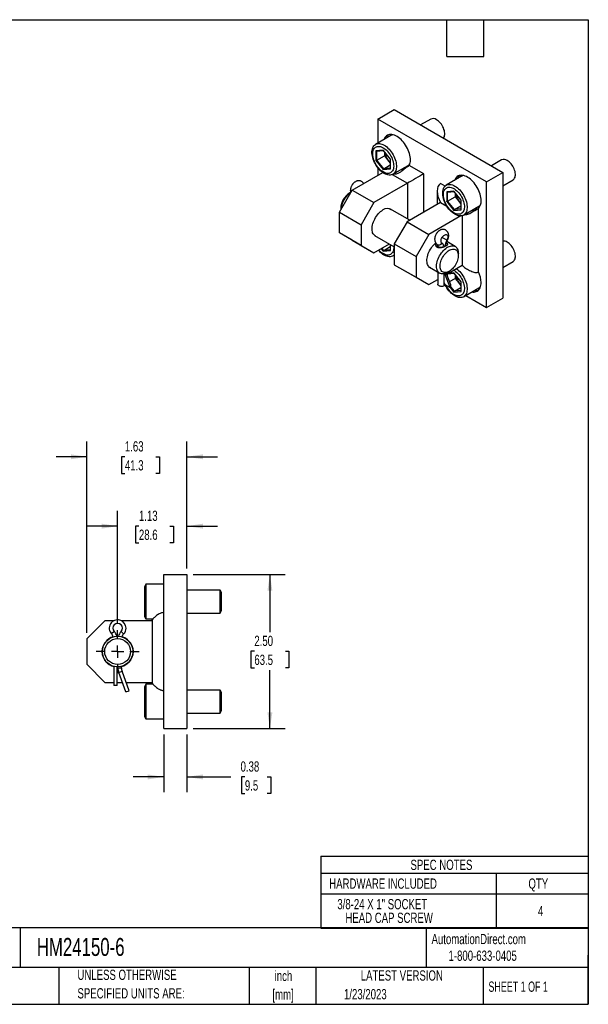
# Model space of a CAD drawing. Header units: inches. Extents: x 0.5 to 21.5, y 0.5 to 16.5.
# Tile 2 of 2: x 12.3 to 21.5, y 0.5 to 16.5. Entities that reach past the tile are written whole.
import ezdxf

# ---------------------------------------------------------------- set-up
doc = ezdxf.new("R2010")
doc.units = ezdxf.units.IN
doc.header["$LTSCALE"] = 2
doc.header["$MEASUREMENT"] = 0
doc.linetypes.add('CENTERX2', pattern=[0.8, 0.5, -0.1, 0.1, -0.1])
doc.layers.add('CENTER', color=40, linetype='CENTERX2')
doc.layers.add('DIMENSIONS', color=140, linetype='Continuous', lineweight=25)
doc.layers.add('TEXT', color=140, linetype='Continuous', lineweight=25)
doc.styles.add('SLDTEXTSTYLE0', font='TXT', dxfattribs={"width": 0.7})
doc.styles.add('SLDTEXTSTYLE1', font='TXT', dxfattribs={"width": 0.65})
doc.dimstyles.new('SLDDIMSTYLE1', dxfattribs={"dimtxt": 0.169922, "dimasz": 0.26, "dimexe": 0, "dimexo": 0.0625, "dimgap": 0.04248, "dimtad": 0, "dimtih": 1, "dimtoh": 1, "dimrnd": 1e-09, "dimzin": 12, "dimdsep": 46, "dimtxsty": 'SLDTEXTSTYLE0', "dimsah": 1, "dimcen": 0.09, "dimadec": 0, "dimazin": 3, "dimtfac": 1, "dimtmove": 0, "dimatfit": 0, "dimfxl": 0, "dimfrac": 2, "dimtolj": 1, "dimtzin": 12, "dimarcsym": 0})
doc.dimstyles.new('SLDDIMSTYLE2', dxfattribs={"dimtxt": 0.169922, "dimasz": 0.26, "dimexe": 0, "dimexo": 0.0625, "dimgap": 0.04248, "dimtad": 0, "dimtih": 1, "dimtoh": 1, "dimrnd": 1e-09, "dimzin": 4, "dimdsep": 46, "dimtxsty": 'SLDTEXTSTYLE0', "dimsah": 1, "dimcen": 0.09, "dimadec": 0, "dimazin": 1, "dimtfac": 1, "dimtofl": 0, "dimtmove": 0, "dimatfit": 3, "dimfxl": 0, "dimfrac": 2, "dimtolj": 1, "dimtzin": 12, "dimarcsym": 0})
doc.dimstyles.new('SLDDIMSTYLE3', dxfattribs={"dimtxt": 0.169922, "dimasz": 0.26, "dimexe": 0, "dimexo": 0.0625, "dimgap": 0.04248, "dimtad": 0, "dimtih": 1, "dimtoh": 1, "dimrnd": 1e-09, "dimdsep": 46, "dimtxsty": 'SLDTEXTSTYLE0', "dimsah": 1, "dimcen": 0.09, "dimadec": 0, "dimazin": 2, "dimtfac": 1, "dimtmove": 0, "dimatfit": 0, "dimfxl": 0, "dimfrac": 2, "dimtolj": 1, "dimtzin": 12, "dimarcsym": 0})

# ---------------------------------------------------------------- blocks, each defined once
blk = doc.blocks.new('SW_NOTE_0')
at = {"layer": 'TEXT', "color": 0, "char_height": 0.1667, "attachment_point": 2, "style": 'SLDTEXTSTYLE0'}
for s, insert in [('inch', (0.25, 0.215)), ('[mm]', (0.244, -0.086))]:
    blk.add_mtext(s, dxfattribs=dict(at, insert=insert))
blk = doc.blocks.new('SW_NOTE_0_1')
at = {"layer": 'TEXT', "color": 0, "char_height": 0.16667, "attachment_point": 1, "style": 'SLDTEXTSTYLE0'}
for s, insert in [('UNLESS OTHERWISE', (0, 0.215)), ('SPECIFIED UNITS ARE:', (0, -0.086))]:
    blk.add_mtext(s, dxfattribs=dict(at, insert=insert))
blk = doc.blocks.new('SW_TABLEANNOTATION_0')
at = {"layer": 'TEXT', "color": 0}
for p, q in [((0, 0), (0, -0.275)), ((0, 0), (2.853, 0)), ((2.853, 0), (4.35, 0)), ((4.35, 0), (4.35, -0.275)), ((0, -0.275), (0, -0.61)), ((0, -0.275), (2.853, -0.275)), ((2.853, -0.275), (2.853, -0.61)), ((2.853, -0.275), (4.35, -0.275)), ((4.35, -0.275), (4.35, -0.61)), ((0, -0.61), (0, -1.166)), ((0, -0.61), (2.853, -0.61)), ((2.853, -0.61), (2.853, -1.166)), ((2.853, -0.61), (4.35, -0.61)), ((4.35, -0.61), (4.35, -1.166)), ((0, -1.166), (2.853, -1.166)), ((2.853, -1.166), (4.35, -1.166))]:
    blk.add_line(p, q, dxfattribs=at)
at = {"layer": 'TEXT', "color": 0, "attachment_point": 1, "style": 'SLDTEXTSTYLE0'}
for s, insert, char_height in [('SPEC NOTES', (1.46, -0.055), 0.1667), ('HARDWARE INCLUDED', (0.139, -0.36), 0.16667), ('QTY', (3.377, -0.36), 0.1667), ('3/8-24 X 1" SOCKET', (0.271, -0.694), 0.16667), ('HEAD CAP SCREW', (0.402, -0.916), 0.16667), ('4', (3.531, -0.805), 0.167)]:
    blk.add_mtext(s, dxfattribs=dict(at, insert=insert, char_height=char_height))
blk = doc.blocks.new('_D_3')
at = {"layer": 'DIMENSIONS'}
for p, q in [((15.075, 7.482), (16.575, 7.482)), ((16.325, 7.482), (16.325, 6.545)), ((16.072, 6.236), (16.015, 6.236)), ((16.015, 6.236), (16.015, 5.966)), ((16.577, 6.236), (16.634, 6.236)), ((16.634, 6.236), (16.634, 5.966)), ((16.015, 5.966), (16.072, 5.966)), ((16.325, 4.982), (16.325, 5.928)), ((16.634, 5.966), (16.577, 5.966)), ((15.075, 4.982), (16.575, 4.982))]:
    blk.add_line(p, q, dxfattribs=at)
for points in [[(16.325, 7.482), (16.285, 7.222), (16.365, 7.222)], [(16.325, 4.982), (16.365, 5.242), (16.285, 5.242)]]:
    blk.add_solid(points, dxfattribs=at)
at = {"layer": 'DIMENSIONS', "char_height": 0.1667, "attachment_point": 1, "style": 'SLDTEXTSTYLE0'}
for s, insert in [('2.50', (16.072, 6.489)), ('63.5', (16.072, 6.181))]:
    blk.add_mtext(s, dxfattribs=dict(at, insert=insert))
blk = doc.blocks.new('_D_4')
at = {"layer": 'DIMENSIONS'}
for p, q in [((14.6, 4.882), (14.6, 3.945)), ((14.975, 4.882), (14.975, 3.945)), ((14.6, 4.195), (14.1, 4.195)), ((14.975, 4.195), (15.688, 4.195)), ((15.918, 4.195), (15.861, 4.195)), ((15.861, 4.195), (15.861, 3.925)), ((16.282, 4.195), (16.339, 4.195)), ((16.339, 4.195), (16.339, 3.925)), ((15.861, 3.925), (15.918, 3.925)), ((16.339, 3.925), (16.282, 3.925))]:
    blk.add_line(p, q, dxfattribs=at)
for points in [[(14.6, 4.195), (14.34, 4.235), (14.34, 4.155)], [(14.975, 4.195), (15.235, 4.155), (15.235, 4.235)]]:
    blk.add_solid(points, dxfattribs=at)
at = {"layer": 'DIMENSIONS', "char_height": 0.1667, "attachment_point": 1, "style": 'SLDTEXTSTYLE0'}
for s, insert in [('0.38', (15.848, 4.448)), ('9.5', (15.918, 4.14))]:
    blk.add_mtext(s, dxfattribs=dict(at, insert=insert))
blk = doc.blocks.new('_D_5')
at = {"layer": 'DIMENSIONS'}
for p, q in [((13.85, 6.682), (13.85, 8.52)), ((14.975, 7.582), (14.975, 8.52)), ((13.85, 8.27), (13.35, 8.27)), ((14.196, 8.27), (14.139, 8.27)), ((14.139, 8.27), (14.139, 8)), ((14.701, 8.27), (14.758, 8.27)), ((14.758, 8.27), (14.758, 8)), ((14.975, 8.27), (15.475, 8.27)), ((14.139, 8), (14.196, 8)), ((14.758, 8), (14.701, 8))]:
    blk.add_line(p, q, dxfattribs=at)
for points in [[(13.85, 8.27), (13.59, 8.31), (13.59, 8.23)], [(14.975, 8.27), (15.235, 8.23), (15.235, 8.31)]]:
    blk.add_solid(points, dxfattribs=at)
at = {"layer": 'DIMENSIONS', "char_height": 0.1667, "attachment_point": 1, "style": 'SLDTEXTSTYLE0'}
for s, insert in [('1.13', (14.196, 8.522)), ('28.6', (14.196, 8.214))]:
    blk.add_mtext(s, dxfattribs=dict(at, insert=insert))
blk = doc.blocks.new('_D_6')
at = {"layer": 'DIMENSIONS'}
for p, q in [((13.35, 6.539), (13.35, 9.647)), ((14.975, 7.582), (14.975, 9.647)), ((13.35, 9.397), (12.85, 9.397)), ((13.968, 9.397), (13.911, 9.397)), ((13.911, 9.397), (13.911, 9.127)), ((14.473, 9.397), (14.53, 9.397)), ((14.53, 9.397), (14.53, 9.127)), ((14.975, 9.397), (15.475, 9.397)), ((13.911, 9.127), (13.968, 9.127)), ((14.53, 9.127), (14.473, 9.127))]:
    blk.add_line(p, q, dxfattribs=at)
for points in [[(13.35, 9.397), (13.09, 9.437), (13.09, 9.357)], [(14.975, 9.397), (15.235, 9.357), (15.235, 9.437)]]:
    blk.add_solid(points, dxfattribs=at)
at = {"layer": 'DIMENSIONS', "char_height": 0.1667, "attachment_point": 1, "style": 'SLDTEXTSTYLE0'}
for s, insert in [('1.63', (13.968, 9.65)), ('41.3', (13.968, 9.342))]:
    blk.add_mtext(s, dxfattribs=dict(at, insert=insert))
blk = doc.blocks.new('SW_CENTERMARKSYMBOL_4')
at = {"layer": 'CENTER', "color": 0}
for p, q in [((0, 0.2), (0, 0.35)), ((-0.2, 0), (-0.35, 0)), ((0, 0), (-0.1, 0)), ((0, 0), (0, 0.1)), ((0, 0), (0, -0.1)), ((0, 0), (0.1, 0)), ((0.2, 0), (0.35, 0)), ((0, -0.2), (0, -0.35))]:
    blk.add_line(p, q, dxfattribs=at)

msp = doc.modelspace()

# ---------------------------------------------------------------- linework, layer by layer
for p, q in [((18.078, 14.885), (18.343, 15.038)), ((19.846, 13.864), (18.078, 14.885)), ((18.078, 14.885), (18.078, 14.495)), ((18.343, 15.038), (20.111, 14.017)), ((18.941, 14.884), (18.775, 14.789)), ((18.291, 14.618), (18.042, 14.474)), ((18.166, 14.378), (18.049, 14.368)), ((18.049, 14.368), (18.049, 14.211)), ((18.06, 14.362), (18.169, 14.372)), ((18.063, 14.216), (18.063, 14.362)), ((18.063, 14.216), (18.185, 14.286)), ((18.284, 14.232), (18.166, 14.378)), ((18.168, 14.373), (18.281, 14.232)), ((18.185, 14.352), (18.185, 14.286)), ((18.185, 14.286), (18.24, 14.217)), ((18.049, 14.211), (18.166, 14.065)), ((18.174, 14.078), (18.063, 14.216)), ((18.078, 14.096), (18.078, 13.971)), ((18.174, 14.078), (18.281, 14.14)), ((18.281, 14.088), (18.174, 14.078)), ((18.24, 14.217), (18.281, 14.166)), ((18.281, 14.233), (18.281, 14.083)), ((18.284, 14.075), (18.284, 14.232)), ((18.323, 13.988), (18.572, 14.131)), ((18.825, 13.994), (18.59, 14.13)), ((20.09, 14.221), (19.924, 14.125)), ((17.662, 13.731), (18.158, 14.017)), ((18.151, 14.022), (18.151, 14.014)), ((18.166, 14.065), (18.284, 14.075)), ((18.314, 13.983), (18.56, 13.841)), ((18.825, 13.372), (18.825, 13.994)), ((19.44, 13.955), (19.191, 13.811)), ((19.846, 13.864), (20.111, 14.017)), ((20.111, 14.017), (20.111, 11.976)), ((18.56, 13.841), (18.016, 13.527)), ((18.56, 13.841), (18.56, 13.262)), ((19.171, 13.795), (19.099, 13.836)), ((19.846, 11.823), (19.846, 13.864)), ((20.111, 13.801), (20.277, 13.897)), ((17.455, 13.372), (17.662, 13.731)), ((17.636, 13.693), (17.624, 13.685)), ((17.662, 13.731), (18.016, 13.527)), ((19.044, 13.715), (19.044, 13.498)), ((19.315, 13.715), (19.198, 13.704)), ((19.198, 13.704), (19.198, 13.548)), ((19.209, 13.699), (19.318, 13.709)), ((19.212, 13.552), (19.212, 13.699)), ((19.212, 13.552), (19.334, 13.623)), ((19.433, 13.569), (19.315, 13.715)), ((19.317, 13.71), (19.43, 13.569)), ((19.334, 13.689), (19.334, 13.623)), ((19.334, 13.623), (19.389, 13.554)), ((18.016, 13.527), (17.809, 13.168)), ((19.099, 13.53), (18.555, 13.216)), ((19.099, 13.53), (19.2, 13.471)), ((19.198, 13.548), (19.315, 13.401)), ((19.323, 13.415), (19.212, 13.552)), ((19.323, 13.415), (19.43, 13.477)), ((19.389, 13.554), (19.43, 13.503)), ((19.43, 13.569), (19.43, 13.419)), ((19.433, 13.412), (19.433, 13.569)), ((19.472, 13.324), (19.721, 13.468)), ((17.455, 13.372), (17.809, 13.168)), ((17.455, 13.034), (17.455, 13.372)), ((17.476, 13.428), (17.476, 13.408)), ((18.597, 13.241), (18.276, 13.426)), ((19.427, 13.311), (18.908, 13.012)), ((19.315, 13.401), (19.433, 13.412)), ((19.43, 13.424), (19.323, 13.415)), ((19.452, 13.316), (19.452, 12.509)), ((19.717, 12.401), (19.717, 13.434)), ((17.809, 13.168), (17.809, 12.83)), ((18.555, 13.216), (18.347, 12.857)), ((18.555, 13.216), (18.908, 13.012)), ((17.809, 12.83), (17.455, 13.034)), ((17.662, 12.915), (17.455, 13.034)), ((18.026, 12.993), (18.347, 12.808)), ((18.908, 13.012), (18.701, 12.653)), ((19.201, 12.916), (19.123, 12.961)), ((17.662, 12.915), (18.016, 12.71)), ((17.809, 12.83), (18.016, 12.71)), ((18.016, 12.71), (18.266, 12.855)), ((18.174, 12.751), (18.281, 12.813)), ((18.271, 12.852), (18.281, 12.839)), ((18.281, 12.846), (18.281, 12.756)), ((18.284, 12.748), (18.284, 12.844)), ((18.347, 12.857), (18.701, 12.653)), ((18.347, 12.857), (18.347, 12.519)), ((19.047, 12.833), (19.048, 12.843)), ((19.047, 12.831), (19.047, 12.833)), ((19.182, 12.841), (19.187, 12.835)), ((19.336, 12.814), (19.199, 12.893)), ((18.134, 12.779), (18.166, 12.738)), ((18.174, 12.751), (18.146, 12.786)), ((18.166, 12.738), (18.284, 12.748)), ((18.281, 12.761), (18.174, 12.751)), ((18.323, 12.661), (18.347, 12.675)), ((18.701, 12.653), (18.701, 12.315)), ((19.388, 12.667), (19.388, 12.7)), ((18.347, 12.519), (18.701, 12.315)), ((18.347, 12.519), (18.555, 12.399)), ((19.199, 12.363), (19.452, 12.509)), ((19.448, 12.507), (19.459, 12.498)), ((20.111, 12.475), (20.277, 12.57)), ((18.555, 12.399), (18.908, 12.195)), ((18.918, 12.478), (19.086, 12.381)), ((19.054, 12.4), (19.054, 12.201)), ((19.157, 12.173), (19.157, 12.372)), ((19.157, 12.367), (19.174, 12.357)), ((19.255, 12.146), (19.174, 12.357)), ((19.266, 12.191), (19.192, 12.384)), ((19.211, 12.394), (19.239, 12.41)), ((19.212, 12.331), (19.212, 12.371)), ((19.215, 12.372), (19.318, 12.382)), ((19.315, 12.388), (19.228, 12.38)), ((19.433, 12.242), (19.315, 12.388)), ((19.317, 12.383), (19.43, 12.242)), ((19.334, 12.362), (19.334, 12.296)), ((18.701, 12.315), (18.908, 12.195)), ((18.908, 12.195), (19.054, 12.28)), ((19.157, 12.222), (19.167, 12.197)), ((19.157, 12.22), (19.158, 12.22)), ((19.167, 12.197), (19.255, 12.146)), ((19.245, 12.245), (19.334, 12.296)), ((19.323, 12.088), (19.264, 12.16)), ((19.334, 12.296), (19.389, 12.227)), ((19.389, 12.227), (19.43, 12.176)), ((19.43, 12.242), (19.43, 12.092)), ((19.433, 12.085), (19.433, 12.242)), ((19.257, 12.148), (19.315, 12.074)), ((19.315, 12.074), (19.433, 12.085)), ((19.323, 12.088), (19.43, 12.15)), ((19.43, 12.098), (19.323, 12.088)), ((19.472, 11.997), (19.721, 12.141)), ((19.508, 12.018), (19.846, 11.823)), ((19.846, 11.823), (20.111, 11.976)), ((14.6, 4.982), (14.6, 7.482)), ((14.6, 7.482), (14.975, 7.482)), ((14.975, 7.482), (14.975, 4.982)), ((14.31, 7.326), (14.287, 7.286)), ((14.287, 7.286), (14.287, 6.804)), ((14.6, 7.326), (14.31, 7.326)), ((14.31, 7.326), (14.31, 6.764)), ((15.514, 7.232), (14.975, 7.232)), ((15.537, 7.192), (15.514, 7.232)), ((15.514, 6.858), (15.514, 7.232)), ((15.537, 6.898), (15.537, 7.192)), ((15.514, 6.858), (15.537, 6.898)), ((13.643, 6.732), (13.35, 6.439)), ((13.786, 6.732), (13.643, 6.732)), ((14.412, 6.732), (13.913, 6.732)), ((14.287, 6.804), (14.31, 6.764)), ((14.31, 6.764), (14.426, 6.764)), ((14.412, 6.732), (14.412, 5.732)), ((14.975, 6.858), (15.514, 6.858)), ((13.35, 6.439), (13.35, 6.025)), ((13.793, 6.558), (13.751, 6.519)), ((13.837, 6.483), (13.85, 6.483)), ((13.85, 6.483), (13.862, 6.483)), ((13.906, 6.558), (13.948, 6.519)), ((13.35, 6.025), (13.643, 5.732)), ((13.787, 5.99), (13.787, 5.679)), ((13.845, 5.679), (13.845, 5.982)), ((13.855, 5.981), (13.845, 5.981)), ((13.855, 5.968), (13.855, 5.982)), ((13.855, 5.968), (13.912, 5.968)), ((13.912, 5.968), (13.912, 5.99)), ((13.868, 5.893), (13.922, 5.913)), ((13.983, 5.577), (13.868, 5.893)), ((14.037, 5.596), (13.922, 5.913)), ((13.643, 5.732), (13.787, 5.732)), ((13.845, 5.679), (13.787, 5.679)), ((13.845, 5.732), (13.926, 5.732)), ((13.987, 5.732), (14.412, 5.732)), ((14.31, 5.701), (14.287, 5.661)), ((14.287, 5.661), (14.287, 5.179)), ((14.425, 5.701), (14.31, 5.701)), ((14.31, 5.701), (14.31, 5.139)), ((15.514, 5.607), (14.975, 5.607)), ((15.537, 5.567), (15.514, 5.607)), ((15.514, 5.233), (15.514, 5.607)), ((13.983, 5.577), (14.037, 5.596)), ((15.537, 5.273), (15.537, 5.567)), ((14.287, 5.179), (14.31, 5.139)), ((14.31, 5.139), (14.6, 5.139)), ((14.975, 5.233), (15.514, 5.233)), ((15.514, 5.233), (15.537, 5.273)), ((14.6, 4.982), (14.975, 4.982))]:
    msp.add_line(p, q)
at = {"flags": 128}
for points in [[(19.145, 14.575), (19.146, 14.576), (19.154, 14.588), (19.16, 14.603), (19.164, 14.619), (19.166, 14.637), (19.166, 14.656), (19.164, 14.676), (19.16, 14.697), (19.154, 14.718), (19.146, 14.74), (19.136, 14.761), (19.124, 14.781), (19.112, 14.801), (19.098, 14.819), (19.083, 14.836), (19.067, 14.851), (19.051, 14.864), (19.034, 14.875)], [(18.609, 14.221), (18.608, 14.246), (18.605, 14.273), (18.599, 14.3), (18.592, 14.327), (18.583, 14.355), (18.573, 14.382), (18.56, 14.409), (18.546, 14.436), (18.53, 14.462), (18.513, 14.487), (18.495, 14.51), (18.476, 14.532), (18.456, 14.553), (18.435, 14.571), (18.414, 14.587), (18.393, 14.601), (18.371, 14.613), (18.35, 14.622), (18.329, 14.629), (18.309, 14.633), (18.289, 14.635), (18.271, 14.634), (18.253, 14.63), (18.237, 14.623), (18.222, 14.614), (18.208, 14.603), (18.197, 14.589), (18.187, 14.573), (18.179, 14.554), (18.178, 14.553)], [(18.183, 14.46), (18.203, 14.448), (18.223, 14.433), (18.242, 14.415), (18.261, 14.396), (18.279, 14.376), (18.296, 14.354), (18.312, 14.33), (18.327, 14.306), (18.34, 14.281), (18.351, 14.255), (18.361, 14.229), (18.369, 14.203), (18.375, 14.177), (18.379, 14.152), (18.381, 14.128), (18.381, 14.105), (18.379, 14.083), (18.375, 14.062), (18.369, 14.044), (18.361, 14.027), (18.351, 14.012), (18.34, 14), (18.327, 13.99), (18.312, 13.982), (18.296, 13.977), (18.279, 13.975), (18.261, 13.975), (18.242, 13.978), (18.223, 13.983), (18.203, 13.991), (18.183, 14.001), (18.163, 14.014), (18.143, 14.029), (18.123, 14.046), (18.104, 14.065), (18.086, 14.086), (18.069, 14.108), (18.053, 14.131), (18.039, 14.156), (18.026, 14.181), (18.014, 14.207), (18.004, 14.233), (17.996, 14.259), (17.99, 14.284), (17.986, 14.31), (17.984, 14.334), (17.984, 14.357), (17.986, 14.379), (17.99, 14.399), (17.996, 14.418), (18.004, 14.435), (18.014, 14.45), (18.026, 14.462), (18.039, 14.472), (18.053, 14.48), (18.069, 14.485), (18.086, 14.487), (18.104, 14.487), (18.123, 14.484), (18.143, 14.479), (18.163, 14.471), (18.183, 14.46)], [(18.166, 14.025), (18.148, 14.037), (18.129, 14.051), (18.111, 14.067), (18.094, 14.085), (18.077, 14.105), (18.062, 14.127), (18.048, 14.149), (18.035, 14.172), (18.024, 14.196), (18.014, 14.22), (18.007, 14.245), (18.001, 14.268), (17.998, 14.292), (17.996, 14.314), (17.997, 14.336), (17.999, 14.356), (18.004, 14.374), (18.01, 14.391), (18.019, 14.405), (18.029, 14.417), (18.041, 14.427), (18.055, 14.434), (18.069, 14.439), (18.085, 14.441), (18.102, 14.441), (18.12, 14.438), (18.138, 14.432), (18.157, 14.423), (18.176, 14.413), (18.194, 14.399), (18.213, 14.384), (18.231, 14.367), (18.248, 14.348), (18.264, 14.327), (18.278, 14.305), (18.292, 14.282), (18.304, 14.259), (18.314, 14.235), (18.322, 14.21), (18.329, 14.186), (18.334, 14.163), (18.336, 14.14), (18.337, 14.118), (18.335, 14.097), (18.332, 14.078), (18.326, 14.06), (18.318, 14.045), (18.309, 14.031), (18.298, 14.02), (18.285, 14.012), (18.271, 14.006), (18.256, 14.002), (18.239, 14.001), (18.222, 14.003), (18.204, 14.008), (18.185, 14.015), (18.166, 14.025)], [(18.533, 14.089), (18.52, 14.089), (18.503, 14.091)], [(20.277, 13.897), (20.285, 13.903), (20.295, 13.913), (20.303, 13.925), (20.309, 13.939), (20.313, 13.955), (20.315, 13.973), (20.315, 13.992), (20.313, 14.013), (20.309, 14.034), (20.303, 14.055), (20.295, 14.076), (20.285, 14.097), (20.274, 14.118), (20.261, 14.138), (20.247, 14.156), (20.232, 14.173), (20.216, 14.188), (20.2, 14.201), (20.183, 14.212)], [(19.758, 13.558), (19.757, 13.583), (19.754, 13.609), (19.749, 13.636), (19.741, 13.664), (19.732, 13.691), (19.722, 13.719), (19.709, 13.746), (19.695, 13.773), (19.679, 13.799), (19.662, 13.823), (19.644, 13.847), (19.625, 13.869), (19.605, 13.889), (19.584, 13.908), (19.563, 13.924), (19.542, 13.938), (19.52, 13.95), (19.499, 13.959), (19.478, 13.966), (19.458, 13.97), (19.438, 13.971), (19.42, 13.97), (19.402, 13.966), (19.386, 13.96), (19.371, 13.951), (19.357, 13.939), (19.346, 13.925), (19.336, 13.909), (19.328, 13.891), (19.327, 13.889)], [(19.332, 13.797), (19.352, 13.784), (19.372, 13.769), (19.391, 13.752), (19.41, 13.733), (19.428, 13.712), (19.445, 13.69), (19.461, 13.667), (19.476, 13.642), (19.489, 13.617), (19.5, 13.592), (19.51, 13.566), (19.518, 13.54), (19.524, 13.514), (19.528, 13.489), (19.53, 13.465), (19.53, 13.441), (19.528, 13.419), (19.524, 13.399), (19.518, 13.38), (19.51, 13.364), (19.5, 13.349), (19.489, 13.336), (19.476, 13.326), (19.461, 13.319), (19.445, 13.314), (19.428, 13.311), (19.41, 13.311), (19.391, 13.314), (19.372, 13.32), (19.352, 13.328), (19.332, 13.338), (19.312, 13.351), (19.292, 13.366), (19.272, 13.383), (19.253, 13.402), (19.235, 13.423), (19.218, 13.445), (19.202, 13.468), (19.188, 13.493), (19.175, 13.518), (19.163, 13.544), (19.153, 13.569), (19.145, 13.595), (19.139, 13.621), (19.135, 13.646), (19.133, 13.67), (19.133, 13.694), (19.135, 13.716), (19.139, 13.736), (19.145, 13.755), (19.153, 13.772), (19.163, 13.786), (19.175, 13.799), (19.188, 13.809), (19.202, 13.816), (19.218, 13.821), (19.235, 13.824), (19.253, 13.824), (19.272, 13.821), (19.292, 13.815), (19.312, 13.807), (19.332, 13.797)], [(19.315, 13.361), (19.297, 13.373), (19.278, 13.388), (19.26, 13.404), (19.243, 13.422), (19.226, 13.442), (19.211, 13.463), (19.197, 13.486), (19.184, 13.509), (19.173, 13.533), (19.163, 13.557), (19.156, 13.581), (19.15, 13.605), (19.147, 13.629), (19.145, 13.651), (19.146, 13.672), (19.148, 13.692), (19.153, 13.711), (19.159, 13.727), (19.168, 13.742), (19.178, 13.754), (19.19, 13.764), (19.204, 13.771), (19.218, 13.776), (19.234, 13.778), (19.251, 13.777), (19.269, 13.774), (19.287, 13.768), (19.306, 13.76), (19.325, 13.749), (19.344, 13.736), (19.362, 13.721), (19.38, 13.703), (19.397, 13.684), (19.413, 13.664), (19.427, 13.642), (19.441, 13.619), (19.453, 13.595), (19.463, 13.571), (19.472, 13.547), (19.478, 13.523), (19.483, 13.499), (19.485, 13.476), (19.486, 13.454), (19.484, 13.434), (19.481, 13.414), (19.475, 13.397), (19.468, 13.381), (19.458, 13.368), (19.447, 13.357), (19.434, 13.348), (19.42, 13.342), (19.405, 13.339), (19.388, 13.338), (19.371, 13.34), (19.353, 13.345), (19.334, 13.352), (19.315, 13.361)], [(18.048, 12.98), (18.035, 12.987), (18.023, 12.996), (18.012, 13.008), (18.003, 13.022), (17.995, 13.037), (17.99, 13.055), (17.986, 13.075), (17.985, 13.095), (17.985, 13.117), (17.988, 13.141), (17.992, 13.164), (17.999, 13.189), (18.007, 13.213), (18.017, 13.237), (18.029, 13.261), (18.042, 13.284), (18.056, 13.307), (18.072, 13.328), (18.089, 13.348), (18.106, 13.366), (18.125, 13.382), (18.143, 13.396), (18.162, 13.408)], [(19.121, 12.87), (19.114, 12.876), (19.109, 12.884), (19.106, 12.894), (19.106, 12.906), (19.107, 12.919), (19.11, 12.933), (19.115, 12.947), (19.122, 12.96), (19.13, 12.973), (19.14, 12.984), (19.15, 12.993), (19.161, 13.001), (19.171, 13.006), (19.182, 13.008), (19.191, 13.008), (19.2, 13.005), (19.206, 12.999), (19.212, 12.992), (19.215, 12.982), (19.216, 12.97), (19.215, 12.957), (19.212, 12.944), (19.207, 12.93), (19.201, 12.916)], [(18.336, 12.814), (18.336, 12.813), (18.337, 12.791), (18.335, 12.77), (18.332, 12.751), (18.326, 12.733), (18.318, 12.718), (18.309, 12.705), (18.298, 12.694), (18.285, 12.685), (18.271, 12.679), (18.256, 12.675), (18.239, 12.675), (18.222, 12.676), (18.204, 12.681), (18.185, 12.688), (18.166, 12.698)], [(18.941, 12.465), (18.927, 12.472), (18.915, 12.481), (18.904, 12.493), (18.895, 12.506), (18.888, 12.522), (18.882, 12.54), (18.879, 12.559), (18.877, 12.58), (18.878, 12.602), (18.88, 12.625), (18.885, 12.649), (18.891, 12.673), (18.899, 12.698), (18.909, 12.722), (18.921, 12.746), (18.934, 12.769), (18.949, 12.792), (18.964, 12.813), (18.981, 12.832), (18.999, 12.851), (19.017, 12.867), (19.022, 12.871)], [(19.211, 12.394), (19.201, 12.389), (19.182, 12.38), (19.164, 12.374), (19.145, 12.37), (19.128, 12.37), (19.112, 12.372), (19.096, 12.376), (19.082, 12.383), (19.07, 12.393), (19.059, 12.405), (19.05, 12.42), (19.043, 12.436), (19.038, 12.454), (19.035, 12.474), (19.034, 12.496), (19.035, 12.519), (19.038, 12.542), (19.043, 12.566), (19.05, 12.591), (19.059, 12.616), (19.07, 12.64), (19.082, 12.664), (19.096, 12.687), (19.112, 12.71), (19.128, 12.73), (19.145, 12.75), (19.164, 12.767), (19.182, 12.783), (19.201, 12.796), (19.22, 12.807), (19.239, 12.816), (19.258, 12.822), (19.276, 12.825), (19.294, 12.826), (19.31, 12.824), (19.325, 12.82), (19.339, 12.812), (19.352, 12.803), (19.362, 12.791), (19.371, 12.776), (19.378, 12.76), (19.383, 12.741), (19.387, 12.721), (19.388, 12.7), (19.388, 12.7)], [(20.277, 12.57), (20.285, 12.576), (20.295, 12.586), (20.303, 12.598), (20.309, 12.612), (20.313, 12.628), (20.315, 12.646), (20.315, 12.665), (20.313, 12.686), (20.309, 12.707), (20.303, 12.728), (20.295, 12.749), (20.285, 12.771), (20.274, 12.791), (20.261, 12.811), (20.247, 12.829), (20.232, 12.846), (20.216, 12.861), (20.2, 12.874), (20.183, 12.885)], [(18.347, 12.681), (18.34, 12.673), (18.327, 12.663), (18.312, 12.655), (18.296, 12.65), (18.279, 12.648), (18.261, 12.648), (18.242, 12.651), (18.223, 12.656), (18.203, 12.664), (18.183, 12.675), (18.163, 12.687), (18.143, 12.702), (18.123, 12.719), (18.104, 12.738), (18.091, 12.754)], [(19.075, 12.792), (19.077, 12.795), (19.079, 12.797), (19.081, 12.799), (19.083, 12.799), (19.083, 12.799)], [(19.239, 12.753), (19.256, 12.762), (19.273, 12.768), (19.29, 12.772), (19.306, 12.773), (19.321, 12.772), (19.335, 12.768), (19.347, 12.762), (19.358, 12.753), (19.368, 12.742), (19.375, 12.728), (19.381, 12.713), (19.385, 12.696), (19.387, 12.677), (19.387, 12.657), (19.385, 12.636), (19.381, 12.615), (19.375, 12.592), (19.368, 12.57), (19.358, 12.548), (19.347, 12.526), (19.335, 12.505), (19.321, 12.485), (19.306, 12.467), (19.29, 12.45), (19.273, 12.434), (19.256, 12.421), (19.239, 12.41), (19.222, 12.401), (19.205, 12.395), (19.188, 12.391), (19.172, 12.39), (19.158, 12.391), (19.144, 12.395), (19.131, 12.402), (19.12, 12.41), (19.111, 12.422), (19.103, 12.435), (19.097, 12.45), (19.093, 12.467), (19.091, 12.486), (19.091, 12.506), (19.093, 12.527), (19.097, 12.549), (19.103, 12.571), (19.111, 12.593), (19.12, 12.615), (19.131, 12.637), (19.144, 12.658), (19.158, 12.678), (19.172, 12.696), (19.188, 12.713), (19.205, 12.729), (19.222, 12.742), (19.239, 12.753)], [(19.356, 12.454), (19.372, 12.442), (19.391, 12.425), (19.41, 12.406), (19.428, 12.386), (19.445, 12.363), (19.461, 12.34), (19.476, 12.316), (19.489, 12.29), (19.5, 12.265), (19.51, 12.239), (19.518, 12.213), (19.524, 12.187), (19.528, 12.162), (19.53, 12.138), (19.53, 12.114), (19.528, 12.093), (19.524, 12.072), (19.518, 12.053), (19.51, 12.037), (19.5, 12.022), (19.489, 12.01), (19.476, 11.999), (19.461, 11.992), (19.445, 11.987), (19.428, 11.984), (19.41, 11.985), (19.391, 11.987), (19.372, 11.993), (19.352, 12.001), (19.332, 12.011), (19.312, 12.024), (19.292, 12.039), (19.272, 12.056), (19.253, 12.075), (19.235, 12.096), (19.218, 12.118), (19.202, 12.141), (19.188, 12.166), (19.175, 12.191), (19.174, 12.193)], [(19.313, 12.429), (19.325, 12.422), (19.344, 12.409), (19.362, 12.394), (19.38, 12.377), (19.397, 12.357), (19.413, 12.337), (19.427, 12.315), (19.441, 12.292), (19.453, 12.269), (19.463, 12.244), (19.472, 12.22), (19.478, 12.196), (19.483, 12.172), (19.485, 12.149), (19.486, 12.127), (19.484, 12.107), (19.481, 12.088), (19.475, 12.07), (19.468, 12.055), (19.458, 12.041), (19.447, 12.03), (19.434, 12.022), (19.42, 12.016), (19.405, 12.012), (19.388, 12.011), (19.371, 12.013), (19.353, 12.018), (19.334, 12.025), (19.315, 12.034), (19.315, 12.034)], [(19.157, 12.173), (19.145, 12.169), (19.132, 12.166), (19.118, 12.165), (19.104, 12.165), (19.09, 12.168), (19.078, 12.172), (19.068, 12.178), (19.06, 12.185), (19.056, 12.193), (19.054, 12.201)], [(19.608, 12.076), (19.625, 12.073), (19.644, 12.073), (19.662, 12.076), (19.679, 12.081), (19.695, 12.089), (19.709, 12.099), (19.722, 12.112), (19.732, 12.127), (19.741, 12.144), (19.749, 12.163), (19.754, 12.184), (19.757, 12.207), (19.758, 12.231)]]:
    msp.add_lwpolyline(points, dxfattribs=at)
for radius in [0.25, 0.21]:
    msp.add_circle((13.85, 6.232), radius)
for centre, radius, start, end in [((18.98, 14.803), 0.09, 52.8951, 115.7945), ((18.348, 14.536), 0.133, 134.7872, 161.3814), ((18.34, 14.533), 0.0983, 97.8772, 119.745), ((18.427, 14.372), 0.243, 184.7216, 219.6287), ((18.44, 14.379), 0.25, 188.6514, 230.4332), ((18.407, 14.349), 0.213, 218.2318, 233.6793), ((18.523, 14.215), 0.0973, 300.1356, 322.2315), ((18.401, 14.216), 0.208, 335.1487, 1.5413), ((20.129, 14.14), 0.09, 52.8951, 115.7945), ((18.486, 14.205), 0.141, 259.0524, 276.9143), ((18.486, 14.209), 0.145, 259.2928, 276.407), ((19.498, 13.872), 0.133, 134.7872, 161.3814), ((19.489, 13.869), 0.0983, 97.8772, 119.745), ((17.864, 13.375), 0.39, 125.7146, 175.1285), ((17.796, 13.415), 0.321, 122.4063, 177.5991), ((19.576, 13.709), 0.243, 184.7216, 219.6287), ((19.589, 13.716), 0.25, 188.6514, 230.4332), ((19.556, 13.686), 0.213, 218.2318, 233.6793), ((19.58, 13.548), 0.178, 318.6234, 3.2647), ((19.672, 13.552), 0.0973, 300.1356, 322.2315), ((18.234, 13.315), 0.117, 56.5941, 127.6947), ((19.634, 13.53), 0.13, 258.3866, 289.1349), ((19.634, 13.53), 0.13, 258.3344, 288.9953), ((19.679, 13.559), 0.134, 258.6125, 282.9695), ((19.072, 12.897), 0.0559, 242.3686, 331.6624), ((19.069, 12.8), 0.0866, 8.3621, 53.4836), ((19.452, 12.773), 0.289, 150.3334, 170.9726), ((19.218, 12.942), 0.0309, 236.9344, 253.25), ((20.124, 12.795), 0.107, 56.6133, 96.9498), ((18.32, 12.955), 0.3, 221.5171, 239.1752), ((19.294, 12.403), 0.129, 192.4995, 200.9102), ((19.136, 12.392), 0.0516, 317.375, 348.229), ((19.576, 12.382), 0.243, 184.7216, 219.6287), ((19.589, 12.389), 0.25, 188.6514, 230.4332), ((19.324, 12.218), 0.434, 1.6762, 24.9396), ((19.511, 12.341), 0.364, 204.7383, 237.5142), ((19.225, 12.177), 0.0431, 314.0279, 18.3862), ((19.556, 12.359), 0.213, 218.2318, 233.6793), ((19.672, 12.225), 0.0973, 300.1356, 322.2315), ((19.679, 12.231), 0.132, 258.5245, 285.2961), ((13.85, 6.612), 0.136, 0, 223.5556), ((14.6, 6.732), 0.188, 177.1474, 180), ((13.85, 6.612), 0.0781, 316.4444, 223.5556), ((13.85, 6.612), 0.136, 316.4444, 0), ((13.85, 6.232), 0.251, 106.2364, 255.5814), ((13.657, 6.429), 0.13, 19.1856, 43.5556), ((13.657, 6.429), 0.188, 16.3287, 43.5556), ((14.042, 6.429), 0.188, 136.4444, 163.6713), ((13.85, 6.232), 0.251, 284.4186, 68.5089), ((14.042, 6.429), 0.13, 136.4444, 160.8378), ((14.073, 5.968), 0.219, 180, 200), ((14.073, 5.968), 0.161, 180, 200), ((14.6, 5.732), 0.188, 180, 182.8526)]:
    msp.add_arc(centre, radius, start, end)
for centre, major_axis, ratio, start_param, end_param in [((18.056, 14.372), (0.00843, -0.00771), 0.697875, 4.495068, 5.715109), ((18.174, 14.382), (0.00425, 0.00999), 0.565758, 2.21559, 2.847554), ((18.056, 14.215), (0.00997, 0.00351), 0.218312, 3.850273, 5.42107), ((18.291, 14.236), (0.00997, 0.00351), 0.218312, 3.21831, 3.850273), ((18.291, 14.079), (0.00843, -0.00771), 0.697875, 3.709669, 4.495068), ((18.174, 14.069), (0.00425, 0.00999), 0.565758, 0.644794, 2.21559), ((18.693, 13.918), (0.187, 0.108), 0.00007, 0.785358, 2.356154), ((19.231, 13.607), (-0.133, 0.23), 0.577335, 6.283145, 7.853941), ((19.205, 13.708), (0.00843, -0.00771), 0.697875, 4.495068, 5.715109), ((19.323, 13.719), (0.00425, 0.00999), 0.565758, 2.21559, 2.847554), ((19.205, 13.552), (0.00997, 0.00351), 0.218312, 3.850273, 5.42107), ((19.44, 13.573), (0.00997, 0.00351), 0.218312, 3.21831, 3.850273), ((19.323, 13.405), (0.00425, 0.00999), 0.565758, 0.644794, 2.21559), ((19.44, 13.416), (0.00843, -0.00771), 0.697875, 3.709669, 4.495068), ((18.174, 12.742), (0.00425, 0.00999), 0.565758, 0.644794, 2.21559), ((18.291, 12.752), (0.00843, -0.00771), 0.697875, 3.709669, 4.495068), ((19.585, 12.586), (-0.133, 0.23), 0.577335, 1.570756, 1.620543), ((19.323, 12.392), (0.00425, 0.00999), 0.565758, 2.21559, 2.847554), ((19.44, 12.246), (0.00997, 0.00351), 0.218312, 3.21831, 3.850273), ((19.323, 12.079), (0.00425, 0.00999), 0.565758, 0.644794, 2.21559), ((19.44, 12.089), (0.00843, -0.00771), 0.697875, 3.709669, 4.495068)]:
    msp.add_ellipse(centre, major_axis=major_axis, ratio=ratio, start_param=start_param, end_param=end_param)
for points, knots in [([(18.59, 14.13), (18.583, 14.126), (18.57, 14.117), (18.548, 14.102), (18.525, 14.084), (18.503, 14.066), (18.481, 14.048), (18.459, 14.032), (18.438, 14.017), (18.415, 14.003), (18.39, 13.993), (18.36, 13.987), (18.339, 13.986), (18.327, 13.99), (18.327, 13.99)], [0, 0, 0, 0, 0.079913, 0.159822, 0.239784, 0.31974, 0.398693, 0.477666, 0.557334, 0.637052, 0.74678, 0.856645, 0.996048, 1, 1, 1, 1]), ([(17.656, 13.806), (17.653, 13.8), (17.648, 13.792), (17.643, 13.78), (17.639, 13.769), (17.636, 13.757), (17.633, 13.743), (17.632, 13.729), (17.632, 13.715), (17.634, 13.701), (17.636, 13.692), (17.638, 13.688)], [0, 0, 0, 0, 0.153374, 0.214359, 0.31558, 0.420138, 0.532268, 0.649394, 0.770264, 0.893069, 1, 1, 1, 1]), ([(17.847, 13.838), (17.845, 13.841), (17.841, 13.848), (17.833, 13.857), (17.822, 13.867), (17.809, 13.874), (17.795, 13.88), (17.78, 13.883), (17.765, 13.883), (17.75, 13.881), (17.735, 13.877), (17.72, 13.871), (17.707, 13.862), (17.694, 13.853), (17.684, 13.843), (17.675, 13.833), (17.667, 13.824), (17.661, 13.815), (17.657, 13.809), (17.656, 13.806)], [0, 0, 0, 0, 0.042303, 0.104052, 0.166192, 0.229227, 0.293793, 0.360547, 0.423083, 0.487385, 0.553766, 0.621886, 0.690295, 0.756467, 0.816947, 0.869728, 0.911714, 0.960511, 1, 1, 1, 1]), ([(19.717, 13.434), (19.713, 13.431), (19.703, 13.425), (19.685, 13.414), (19.665, 13.401), (19.638, 13.384), (19.608, 13.365), (19.573, 13.347), (19.537, 13.334), (19.506, 13.328), (19.486, 13.326), (19.479, 13.327), (19.478, 13.327)], [0, 0, 0, 0, 0.068746, 0.139704, 0.231557, 0.325953, 0.464278, 0.606497, 0.747281, 0.892746, 0.988312, 1, 1, 1, 1]), ([(19.026, 13.015), (19.023, 13.009), (19.019, 13.001), (19.014, 12.989), (19.01, 12.978), (19.006, 12.966), (19.004, 12.952), (19.002, 12.938), (19.003, 12.924), (19.004, 12.909), (19.008, 12.895), (19.014, 12.882), (19.021, 12.87), (19.031, 12.859), (19.039, 12.851), (19.045, 12.848), (19.046, 12.847)], [0, 0, 0, 0, 0.099253, 0.138717, 0.20422, 0.271882, 0.344445, 0.42024, 0.498458, 0.577928, 0.657669, 0.737089, 0.816143, 0.89517, 0.974695, 1, 1, 1, 1]), ([(19.209, 12.913), (19.211, 12.918), (19.215, 12.925), (19.22, 12.936), (19.224, 12.947), (19.227, 12.959), (19.23, 12.973), (19.231, 12.987), (19.231, 13.001), (19.229, 13.016), (19.225, 13.03), (19.22, 13.043), (19.212, 13.055), (19.203, 13.066), (19.192, 13.076), (19.179, 13.083), (19.165, 13.089), (19.15, 13.092), (19.135, 13.092), (19.12, 13.09), (19.105, 13.086), (19.091, 13.08), (19.077, 13.071), (19.065, 13.062), (19.054, 13.052), (19.045, 13.042), (19.038, 13.033), (19.032, 13.024), (19.028, 13.018), (19.026, 13.015)], [0, 0, 0, 0, 0.041964, 0.061428, 0.093733, 0.127103, 0.16289, 0.200271, 0.238847, 0.27804, 0.317368, 0.356536, 0.395525, 0.434499, 0.47372, 0.513506, 0.554259, 0.596393, 0.635864, 0.67645, 0.718348, 0.761343, 0.804522, 0.846288, 0.884462, 0.917775, 0.944276, 0.975075, 1, 1, 1, 1]), ([(19.075, 12.792), (19.069, 12.792), (19.058, 12.794), (19.044, 12.801), (19.033, 12.811), (19.026, 12.823), (19.022, 12.837), (19.023, 12.85), (19.024, 12.86), (19.027, 12.864), (19.027, 12.864)], [0, 0, 0, 0, 0.143961, 0.28545, 0.426387, 0.5709, 0.711925, 0.856842, 0.999091, 1, 1, 1, 1]), ([(19.046, 12.847), (19.046, 12.847), (19.046, 12.847), (19.047, 12.846), (19.049, 12.843), (19.051, 12.839), (19.052, 12.833), (19.054, 12.825), (19.054, 12.818), (19.054, 12.814), (19.054, 12.813)], [0, 0, 0, 0, 0.102008, 0.286026, 0.43214, 0.571708, 0.708114, 0.843826, 0.97973, 1, 1, 1, 1]), ([(19.083, 12.799), (19.077, 12.8), (19.066, 12.803), (19.055, 12.81), (19.048, 12.82), (19.047, 12.828), (19.047, 12.832)], [0, 0, 0, 0, 0.258894, 0.50772, 0.75414, 1, 1, 1, 1]), ([(19.192, 12.876), (19.195, 12.874), (19.201, 12.87), (19.208, 12.863), (19.211, 12.856), (19.211, 12.848), (19.207, 12.841), (19.201, 12.833), (19.191, 12.825), (19.178, 12.818), (19.163, 12.81), (19.147, 12.803), (19.129, 12.798), (19.111, 12.793), (19.092, 12.791), (19.081, 12.791), (19.075, 12.792)], [0, 0, 0, 0, 0.0524019, 0.1261247, 0.1979518, 0.2717523, 0.3443159, 0.4173311, 0.4902024, 0.5630123, 0.6359061, 0.7088716, 0.7821044, 0.8545978, 0.9273953, 1, 1, 1, 1]), ([(19.187, 12.833), (19.187, 12.832), (19.187, 12.832), (19.184, 12.83), (19.178, 12.825), (19.169, 12.819), (19.155, 12.812), (19.135, 12.805), (19.114, 12.8), (19.096, 12.798), (19.087, 12.799), (19.083, 12.799)], [0, 0, 0, 0, 0.098806, 0.204911, 0.294786, 0.383295, 0.499978, 0.644041, 0.812325, 0.904196, 1, 1, 1, 1]), ([(19.18, 12.827), (19.18, 12.83), (19.181, 12.836), (19.183, 12.848), (19.187, 12.862), (19.191, 12.875), (19.196, 12.887), (19.201, 12.897), (19.206, 12.907), (19.209, 12.913), (19.211, 12.916)], [0, 0, 0, 0, 0.10447, 0.260393, 0.414365, 0.560535, 0.687372, 0.789264, 0.908887, 1, 1, 1, 1]), ([(19.459, 12.498), (19.469, 12.491), (19.479, 12.483), (19.499, 12.468), (19.51, 12.461), (19.532, 12.447), (19.543, 12.44), (19.566, 12.428), (19.577, 12.422), (19.6, 12.411), (19.611, 12.407), (19.633, 12.399), (19.644, 12.395), (19.66, 12.392), (19.666, 12.392), (19.677, 12.391), (19.682, 12.391), (19.693, 12.392), (19.698, 12.393), (19.708, 12.397), (19.713, 12.399), (19.717, 12.401)], [0, 0, 0, 0, 0.125, 0.125, 0.25, 0.25, 0.375, 0.375, 0.5, 0.5, 0.625, 0.625, 0.75, 0.75, 0.8125, 0.8125, 0.875, 0.875, 0.9375, 0.9375, 1, 1, 1, 1]), ([(14.6, 6.865), (14.586, 6.865), (14.574, 6.863), (14.549, 6.855), (14.537, 6.851), (14.515, 6.839), (14.505, 6.833), (14.486, 6.82), (14.478, 6.814), (14.462, 6.8), (14.454, 6.794), (14.441, 6.781), (14.435, 6.775), (14.425, 6.763), (14.421, 6.758), (14.415, 6.749), (14.413, 6.745), (14.412, 6.742)], [0, 0, 0, 0, 0.125, 0.125, 0.25, 0.25, 0.375, 0.375, 0.5, 0.5, 0.625, 0.625, 0.75, 0.75, 0.875, 0.875, 1, 1, 1, 1]), ([(14.412, 6.742), (14.413, 6.745), (14.413, 6.75), (14.414, 6.759), (14.415, 6.764)], [0, 0, 0, 0, 0.564199, 1, 1, 1, 1]), ([(14.415, 5.701), (14.414, 5.706), (14.413, 5.716), (14.412, 5.72), (14.412, 5.723)], [0, 0, 0, 0, 0.55647, 1, 1, 1, 1]), ([(14.412, 5.723), (14.413, 5.72), (14.415, 5.716), (14.421, 5.706), (14.425, 5.701), (14.435, 5.69), (14.441, 5.684), (14.454, 5.671), (14.462, 5.664), (14.478, 5.651), (14.486, 5.644), (14.505, 5.631), (14.515, 5.625), (14.532, 5.617), (14.537, 5.614), (14.549, 5.609), (14.555, 5.607), (14.567, 5.604), (14.574, 5.602), (14.586, 5.6), (14.593, 5.6), (14.6, 5.6)], [0, 0, 0, 0, 0.125, 0.125, 0.25, 0.25, 0.375, 0.375, 0.5, 0.5, 0.625, 0.625, 0.75, 0.75, 0.8125, 0.8125, 0.875, 0.875, 0.9375, 0.9375, 1, 1, 1, 1])]:
    msp.add_open_spline(points, degree=3, knots=knots)
at = {"layer": 'TEXT'}
for p, q in [((0.5, 16.5), (21.5, 16.5)), ((19.2, 15.9), (19.2, 16.5)), ((19.8, 15.9), (19.8, 16.5)), ((21.5, 16.5), (21.5, 0.5)), ((19.2, 15.9), (19.8, 15.9)), ((21.5, 1.742), (0.5, 1.742)), ((12.264, 1.742), (12.264, 1.1)), ((18.864, 1.742), (18.864, 1.1)), ((21.5, 0.5), (21.5, 1.3)), ((21.5, 1.1), (0.5, 1.1)), ((12.896, 1.1), (12.896, 0.5)), ((15.986, 1.1), (15.986, 0.5)), ((17.072, 1.1), (17.072, 0.5)), ((19.791, 1.1), (19.791, 0.5)), ((0.5, 0.5), (21.5, 0.5))]:
    msp.add_line(p, q, dxfattribs=at)

# ---------------------------------------------------------------- block references
at = {"layer": 'CENTER'}
msp.add_blockref('SW_CENTERMARKSYMBOL_4', (13.85, 6.232), dxfattribs=at)
at = {"layer": 'TEXT'}
for name, p in [('SW_TABLEANNOTATION_0', (17.15, 2.905)), ('SW_NOTE_0_1', (13.197, 0.848)), ('SW_NOTE_0', (16.295, 0.83))]:
    msp.add_blockref(name, p, dxfattribs=at)

# ---------------------------------------------------------------- texts
for s, insert, char_height, attachment_point, style in [('AutomationDirect.com', (18.952, 1.644), 0.16667, 1, 'SLDTEXTSTYLE0'), ('HM24150-6', (12.536, 1.578), 0.2917, 1, 'SLDTEXTSTYLE0'), ('1-800-633-0405', (19.228, 1.373), 0.16667, 1, 'SLDTEXTSTYLE0'), ('LATEST VERSION', (18.469, 1.052), 0.16667, 2, 'SLDTEXTSTYLE0'), ('SHEET 1 OF 1', (19.877, 0.87), 0.16667, 1, 'SLDTEXTSTYLE1'), ('1/23/2023', (17.529, 0.748), 0.1667, 1, 'SLDTEXTSTYLE0')]:
    msp.add_mtext(s, dxfattribs=dict(at, insert=insert, char_height=char_height, attachment_point=attachment_point, style=style))

# ---------------------------------------------------------------- dimensions: what is measured, and where the dimension line sits
at = {"layer": 'DIMENSIONS'}
for base, p1, p2, dimstyle, picture, middle in [((13.349614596, 9.396896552), (14.974614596, 7.482180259), (13.349614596, 6.43928704), 'SLDDIMSTYLE1', '_D_6', (14.220862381, 9.396896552)), ((13.849614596, 8.269581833), (14.974614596, 7.482180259), (13.849614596, 6.582180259), 'SLDDIMSTYLE1', '_D_5', (14.448645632, 8.269581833)), ((14.974614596, 4.194778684), (14.599614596, 4.982180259), (14.974614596, 4.982180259), 'SLDDIMSTYLE3', '_D_4', (16.100074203, 4.194778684))]:
    dim = msp.add_linear_dim(base=base, p1=p1, p2=p2, dimstyle=dimstyle, dxfattribs=at)
    dim.commit()
    dim.dimension.update_dxf_attribs({"geometry": picture, "text_midpoint": middle, "dimtype": 160})
dim = msp.add_linear_dim(base=(16.325, 4.982), p1=(14.975, 7.482), p2=(14.975, 4.982), angle=90, dimstyle='SLDDIMSTYLE2', dxfattribs=at)
dim.commit()
dim.dimension.update_dxf_attribs({"geometry": '_D_3', "text_midpoint": (16.325, 6.236), "dimtype": 160})

doc.saveas('drawing.dxf')
